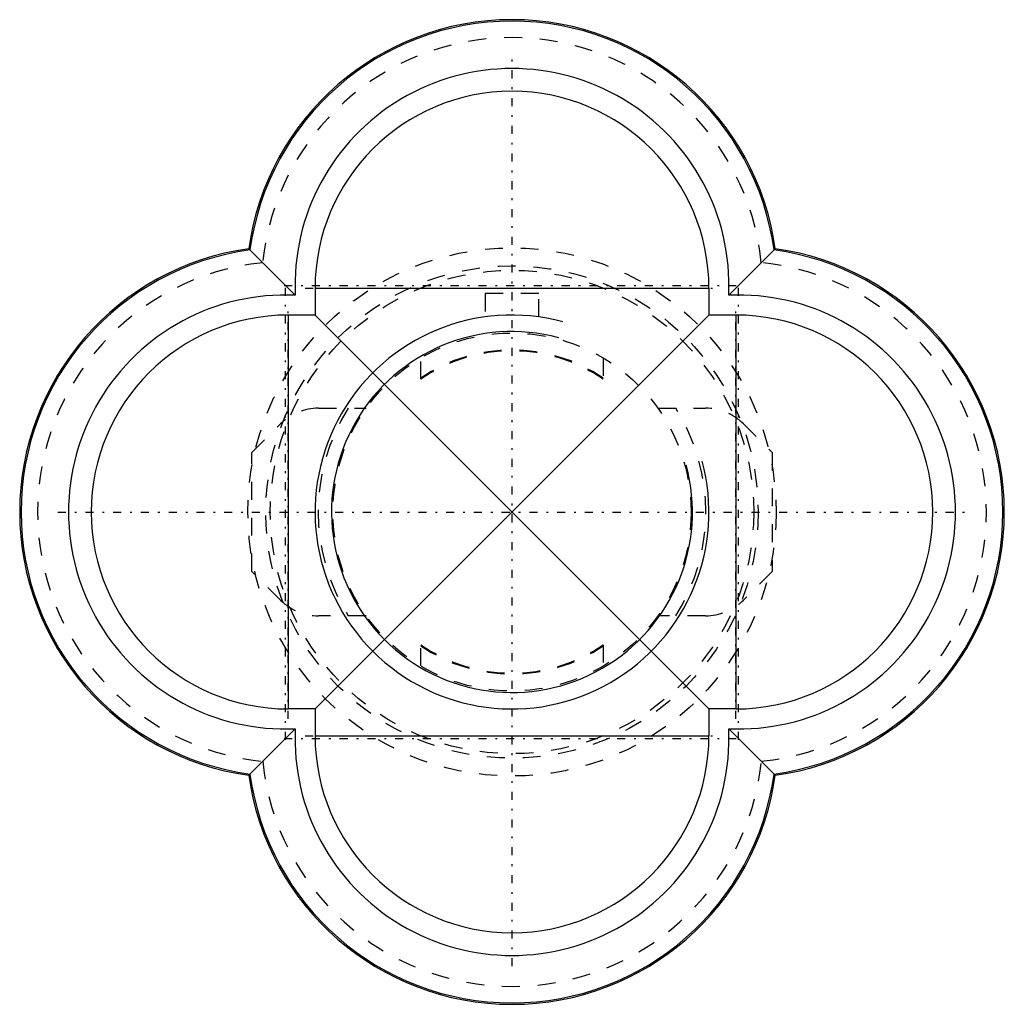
# Model space of a CAD drawing. Extents: x -27.5 to 27.5, y -27.5 to 27.5.
import ezdxf

# ---------------------------------------------------------------- set-up
doc = ezdxf.new("R2010")
doc.units = 0
doc.linetypes.add('CENTER', pattern=[1.5, 0.45, -0.5, 0.05, -0.5])
doc.linetypes.add('DASHED', pattern=[2, 1, -1])
for name, color, linetype in [('AM_0', 7, 'CONTINUOUS'), ('AM_10', 7, 'CONTINUOUS'), ('AM_3', 7, 'DASHED'), ('AM_7', 7, 'CENTER')]:
    doc.layers.add(name, color=color, linetype=linetype)

msp = doc.modelspace()

# ---------------------------------------------------------------- linework, layer by layer
at = {"layer": 'AM_0', "color": 7, "linetype": 'CONTINUOUS'}
for p, q in [((-14.707, 14.707), (-12.109, 12.109)), ((12.109, 12.109), (14.707, 14.707)), ((-11, 12.5), (-11, 11)), ((-11, 12.5), (11, 12.5)), ((11, 12.5), (11, 11)), ((-12.5, 11), (-12.5, -11)), ((-11, 11), (-12.5, 11)), ((-11, 11), (11, -11)), ((12.5, 11), (11, 11)), ((12.5, 11), (12.5, -11)), ((-11, -11), (11, 11)), ((-11, -11), (-12.5, -11)), ((-11, -11), (-11, -12.5)), ((12.5, -11), (11, -11)), ((11, -11), (11, -12.5)), ((-12.109, -12.109), (-14.707, -14.707)), ((-11, -12.5), (11, -12.5)), ((14.707, -14.707), (12.109, -12.109))]:
    msp.add_line(p, q, dxfattribs=at)
for centre, radius, start, end in [((0, 12.65), 14.85, 7.9616, 172.0384), ((0, 12.65), 14.772, 7.7325, 172.2675), ((0, 12.65), 12.122, 357.4443, 182.5557), ((0, 12.5), 11, 0, 180), ((-12.65, 0), 14.85, 97.9616, 262.0384), ((-12.65, 0), 14.772, 97.7325, 262.2675), ((12.65, 0), 14.772, 277.7325, 82.2675), ((12.65, 0), 14.85, 277.9616, 82.0384), ((-12.65, 0), 12.122, 87.4443, 272.5557), ((12.65, 0), 12.122, 267.4443, 92.5557), ((12.5, 0), 11, 270, 90), ((-12.5, 0), 11, 90, 270), ((0, -12.65), 12.122, 177.4443, 2.5557), ((0, -12.5), 11, 180, 0), ((0, -12.65), 14.85, 187.9616, 352.0384), ((0, -12.65), 14.772, 187.7325, 352.2675)]:
    msp.add_arc(centre, radius, start, end, dxfattribs=at)
at = {"layer": 'AM_10', "color": 7, "linetype": 'CONTINUOUS'}
for radius in [11, 10.08]:
    msp.add_arc((0, 0), radius, 75, 15, dxfattribs=at)
at = {"layer": 'AM_3', "color": 6, "linetype": 'DASHED'}
for p, q in [((1.5, 12.2), (-1.5, 12.2)), ((-1.5, 12.2), (-1.5, 10.897)), ((1.5, 10.897), (1.5, 12.2)), ((-5.1, 7.416), (-5.1, 8.602)), ((5.1, 8.602), (5.1, 7.416)), ((-10.802, 5.8), (-8.146, 5.8)), ((8.146, 5.8), (10.802, 5.8)), ((-14.528, 3.317), (-12.923, 4.921)), ((12.923, 4.921), (14.528, 3.317)), ((-14.528, -3.317), (-14.528, 3.317)), ((14.528, 3.317), (14.528, -3.317)), ((-12.923, -4.921), (-14.528, -3.317)), ((14.528, -3.317), (12.923, -4.921)), ((-8.146, -5.8), (-10.802, -5.8)), ((10.802, -5.8), (8.146, -5.8)), ((-5.1, -8.602), (-5.1, -7.416)), ((5.1, -7.416), (5.1, -8.602))]:
    msp.add_line(p, q, dxfattribs=at)
for radius in [14.75, 13.75, 13.5, 10]:
    msp.add_circle((0, 0), radius, dxfattribs=at)
for centre, radius, start, end in [((0, 12.5), 14, 5.8506, 174.1494), ((-12.5, 0), 14, 95.8506, 264.1494), ((12.5, 0), 14, 275.8506, 84.1494), ((0, 0), 9.05, 55.6993, 124.3007), ((0, 0), 9, 55.4837, 124.5163), ((-10.802, 2.8), 3, 90, 135), ((0, 0), 10.83, 147.6192, 212.3808), ((0, 0), 10.83, 327.6192, 32.3808), ((10.802, 2.8), 3, 45, 90), ((-10.802, -2.8), 3, 225, 270), ((10.802, -2.8), 3, 270, 315), ((0, 0), 9, 235.4837, 304.5163), ((0, 0), 9.05, 235.6993, 304.3007), ((0, -12.5), 14, 185.8506, 354.1494)]:
    msp.add_arc(centre, radius, start, end, dxfattribs=at)
at = {"layer": 'AM_7', "color": 4, "linetype": 'CENTER'}
for p, q in [((0, -25.378), (0, 25.378)), ((-12.65, -12.728), (-12.65, 12.728)), ((12.65, -12.728), (12.65, 12.728)), ((-12.728, 12.65), (12.728, 12.65)), ((-11.55, 12.5), (11.55, 12.5)), ((-12.5, -11.55), (-12.5, 11.55)), ((12.5, -11.55), (12.5, 11.55)), ((-25.378, 0), (25.378, 0)), ((-12.728, -12.65), (12.728, -12.65)), ((-11.55, -12.5), (11.55, -12.5))]:
    msp.add_line(p, q, dxfattribs=at)

doc.saveas('drawing.dxf')
